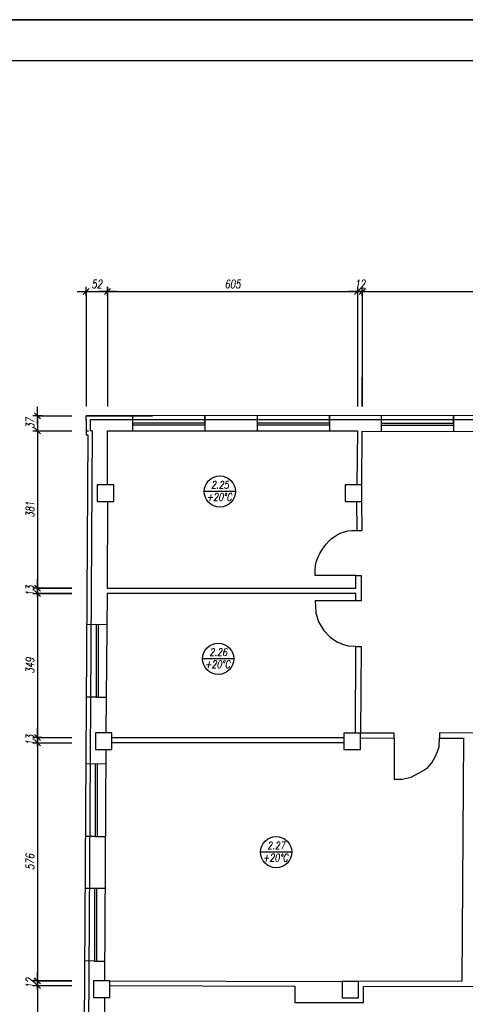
# Model space of a CAD drawing. Header units: inches. Extents: x 1464 to 9264, y -7670 to 9130.
# Tile 10 of 27: x 2762 to 3840, y -1653 to 730. Entities that reach past the tile are written whole.
import ezdxf

# ---------------------------------------------------------------- set-up
doc = ezdxf.new("R2010")
doc.units = ezdxf.units.IN
doc.header["$MEASUREMENT"] = 0
doc.layers.add('BUDOWLANKA', color=50, linetype='Continuous', lineweight=30)
doc.layers.add('opisy', color=130, linetype='Continuous', lineweight=9)
doc.layers.add('RAMKA', color=3, linetype='Continuous')
doc.layers.add('wymiar', color=130, linetype='Continuous')
doc.styles.add('100-K-S', font='simplex.shx', dxfattribs={"width": 0.8, "oblique": 10, "height": 20})
doc.styles.add('standard 100', font='simplex.shx', dxfattribs={"width": 0.75, "oblique": 10, "height": 20})
doc.dimstyles.new('1 100', dxfattribs={"dimscale": 2, "dimtxt": 20, "dimasz": 0.9, "dimexe": 10, "dimexo": 35, "dimgap": 4, "dimtad": 1, "dimdec": 0, "dimrnd": 0.5, "dimtxsty": 'standard 100', "dimblk": 'zasieczka', "dimcen": 2.5, "dimdle": 25, "dimse1": 1, "dimse2": 1, "dimclrd": 256, "dimclre": 5, "dimclrt": 256, "dimadec": 5, "dimazin": 3, "dimtfac": 1, "dimtdec": 0, "dimtix": 1, "dimtmove": 0, "dimatfit": 3, "dimldrblk": 'CLOSEDBLANK', "dimfxl": 1, "dimlwd": -1, "dimlwe": 18, "dimarcsym": 0})

# ---------------------------------------------------------------- blocks, each defined once
blk = doc.blocks.new('zasieczka')
at = {"linetype": 'Continuous'}
for p, q in [((12, 0), (-12, 0)), ((4.1, 4.1), (-4.1, -4.1)), ((0, 6.2), (0, -6.2))]:
    blk.add_line(p, q, dxfattribs=at)
blk = doc.blocks.new('*D848')
at = {"layer": 'Defpoints', "color": 0}
for p in [(-339, -1112.2), (-391, -1413), (-339, -1449.6)]:
    blk.add_point(p, dxfattribs=at)
at = {"layer": 'wymiar'}
blk.add_line((-389.2, -1112.2), (-340.8, -1112.2), dxfattribs=at)
at = {"layer": 'wymiar', "xscale": 1.799999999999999, "yscale": 1.799999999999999, "zscale": 1.799999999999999, "rotation": 180}
blk.add_blockref('zasieczka', (-391, -1112.2), dxfattribs=at)
at = {"layer": 'wymiar', "xscale": 1.799999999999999, "yscale": 1.799999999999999, "zscale": 1.799999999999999}
blk.add_blockref('zasieczka', (-339, -1112.2), dxfattribs=at)
at = {"layer": 'wymiar', "insert": (-365, -1094.2), "char_height": 20, "attachment_point": 5, "style": 'standard 100'}
blk.add_mtext('52', dxfattribs=at)
blk = doc.blocks.new('_ClosedBlank')
at = {"color": 0, "linetype": 'ByBlock', "lineweight": -2}
for p, q in [((-1, 0.2), (0, 0)), ((-1, 0.2), (-1, -0.2)), ((0, 0), (-1, -0.2))]:
    blk.add_line(p, q, dxfattribs=at)
blk = doc.blocks.new('*D849')
at = {"layer": 'Defpoints', "color": 0}
for p in [(266, -1112.2), (-339, -1449.6), (266, -1449.8)]:
    blk.add_point(p, dxfattribs=at)
at = {"layer": 'wymiar'}
blk.add_line((-337.2, -1112.2), (264.2, -1112.2), dxfattribs=at)
at = {"layer": 'wymiar', "xscale": 1.799999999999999, "yscale": 1.799999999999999, "zscale": 1.799999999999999, "rotation": 180}
blk.add_blockref('zasieczka', (-339, -1112.2), dxfattribs=at)
at = {"layer": 'wymiar', "xscale": 1.799999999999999, "yscale": 1.799999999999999, "zscale": 1.799999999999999}
blk.add_blockref('zasieczka', (266, -1112.2), dxfattribs=at)
at = {"layer": 'wymiar', "insert": (-36.5, -1094.2), "char_height": 20, "attachment_point": 5, "style": 'standard 100'}
blk.add_mtext('605', dxfattribs=at)
blk = doc.blocks.new('*D850')
at = {"layer": 'Defpoints', "color": 0}
for p in [(277.4, -1112.2), (266, -1449.8), (277.4, -1450.4)]:
    blk.add_point(p, dxfattribs=at)
at = {"layer": 'wymiar'}
for p, q in [((264.2, -1112.2), (262.4, -1112.2)), ((266, -1112.2), (277.4, -1112.2)), ((279.2, -1112.2), (281, -1112.2))]:
    blk.add_line(p, q, dxfattribs=at)
at = {"layer": 'wymiar', "xscale": 1.799999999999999, "yscale": 1.799999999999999, "zscale": 1.799999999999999}
blk.add_blockref('zasieczka', (266, -1112.2), dxfattribs=at)
at = {"layer": 'wymiar', "xscale": 1.799999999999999, "yscale": 1.799999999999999, "zscale": 1.799999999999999, "rotation": 180}
blk.add_blockref('zasieczka', (277.4, -1112.2), dxfattribs=at)
at = {"layer": 'wymiar', "insert": (271.7, -1094.2), "char_height": 20, "attachment_point": 5, "style": 'standard 100'}
blk.add_mtext('12', dxfattribs=at)
blk = doc.blocks.new('*D851')
at = {"layer": 'Defpoints', "color": 0}
for p in [(876.9, -1112.2), (277.4, -1450.4), (876.9, -1451.8)]:
    blk.add_point(p, dxfattribs=at)
at = {"layer": 'wymiar'}
blk.add_line((279.2, -1112.2), (875.1, -1112.2), dxfattribs=at)
at = {"layer": 'wymiar', "xscale": 1.799999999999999, "yscale": 1.799999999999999, "zscale": 1.799999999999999, "rotation": 180}
blk.add_blockref('zasieczka', (277.4, -1112.2), dxfattribs=at)
at = {"layer": 'wymiar', "xscale": 1.799999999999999, "yscale": 1.799999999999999, "zscale": 1.799999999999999}
blk.add_blockref('zasieczka', (876.9, -1112.2), dxfattribs=at)
at = {"layer": 'wymiar', "insert": (577.1, -1094.2), "char_height": 20, "attachment_point": 5, "style": 'standard 100'}
blk.add_mtext('600', dxfattribs=at)
blk = doc.blocks.new('*D839')
at = {"layer": 'Defpoints', "color": 0}
for p in [(-201.7, -1413), (-508.6, -1449.6), (-149.7, -1449.6)]:
    blk.add_point(p, dxfattribs=at)
at = {"layer": 'wymiar'}
for p, q in [((-508.6, -1411.2), (-508.6, -1409.4)), ((-508.6, -1413), (-508.6, -1449.6)), ((-508.6, -1451.4), (-508.6, -1453.2))]:
    blk.add_line(p, q, dxfattribs=at)
at = {"layer": 'wymiar', "xscale": 1.799999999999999, "yscale": 1.799999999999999, "zscale": 1.799999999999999}
for p, rotation in [((-508.6, -1413), 270), ((-508.6, -1449.6), 90)]:
    blk.add_blockref('zasieczka', p, dxfattribs=dict(at, rotation=rotation))
at = {"layer": 'wymiar', "insert": (-526.6, -1431.3), "char_height": 20, "attachment_point": 5, "rotation": 90, "style": 'standard 100'}
blk.add_mtext('37', dxfattribs=at)
blk = doc.blocks.new('*D840')
at = {"layer": 'Defpoints', "color": 0}
for p in [(-149.7, -1449.6), (-508.6, -1830.5), (-151, -1830.5)]:
    blk.add_point(p, dxfattribs=at)
at = {"layer": 'wymiar'}
blk.add_line((-508.6, -1451.4), (-508.6, -1828.7), dxfattribs=at)
at = {"layer": 'wymiar', "xscale": 1.799999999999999, "yscale": 1.799999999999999, "zscale": 1.799999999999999}
for p, rotation in [((-508.6, -1449.6), 90), ((-508.6, -1830.5), 270)]:
    blk.add_blockref('zasieczka', p, dxfattribs=dict(at, rotation=rotation))
at = {"layer": 'wymiar', "insert": (-526.6, -1640), "char_height": 20, "attachment_point": 5, "rotation": 90, "style": 'standard 100'}
blk.add_mtext('381', dxfattribs=at)
blk = doc.blocks.new('*D841')
at = {"layer": 'Defpoints', "color": 0}
for p in [(-151, -1830.5), (-508.6, -1843.4), (-150.8, -1843.4)]:
    blk.add_point(p, dxfattribs=at)
at = {"layer": 'wymiar'}
for p, q in [((-508.6, -1828.7), (-508.6, -1826.9)), ((-508.6, -1830.5), (-508.6, -1843.4)), ((-508.6, -1845.2), (-508.6, -1847))]:
    blk.add_line(p, q, dxfattribs=at)
at = {"layer": 'wymiar', "xscale": 1.799999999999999, "yscale": 1.799999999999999, "zscale": 1.799999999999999}
for p, rotation in [((-508.6, -1830.5), 270), ((-508.6, -1843.4), 90)]:
    blk.add_blockref('zasieczka', p, dxfattribs=dict(at, rotation=rotation))
at = {"layer": 'wymiar', "insert": (-526.6, -1837), "char_height": 20, "attachment_point": 5, "rotation": 90, "style": 'standard 100'}
blk.add_mtext('13', dxfattribs=at)
blk = doc.blocks.new('*D842')
at = {"layer": 'Defpoints', "color": 0}
for p in [(-150.8, -1843.4), (-508.6, -2191.9), (-139.1, -2191.9)]:
    blk.add_point(p, dxfattribs=at)
at = {"layer": 'wymiar'}
blk.add_line((-508.6, -1845.2), (-508.6, -2190.1), dxfattribs=at)
at = {"layer": 'wymiar', "xscale": 1.799999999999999, "yscale": 1.799999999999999, "zscale": 1.799999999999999}
for p, rotation in [((-508.6, -1843.4), 90), ((-508.6, -2191.9), 270)]:
    blk.add_blockref('zasieczka', p, dxfattribs=dict(at, rotation=rotation))
at = {"layer": 'wymiar', "insert": (-526.6, -2017.6), "char_height": 20, "attachment_point": 5, "rotation": 90, "style": 'standard 100'}
blk.add_mtext('349', dxfattribs=at)
blk = doc.blocks.new('*D843')
at = {"layer": 'Defpoints', "color": 0}
for p in [(-139.1, -2191.9), (-508.6, -2205), (-139.1, -2205)]:
    blk.add_point(p, dxfattribs=at)
at = {"layer": 'wymiar'}
for p, q in [((-508.6, -2190.1), (-508.6, -2188.3)), ((-508.6, -2191.9), (-508.6, -2205)), ((-508.6, -2206.8), (-508.6, -2208.6))]:
    blk.add_line(p, q, dxfattribs=at)
at = {"layer": 'wymiar', "xscale": 1.799999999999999, "yscale": 1.799999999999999, "zscale": 1.799999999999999}
for p, rotation in [((-508.6, -2191.9), 270), ((-508.6, -2205), 90)]:
    blk.add_blockref('zasieczka', p, dxfattribs=dict(at, rotation=rotation))
at = {"layer": 'wymiar', "insert": (-526.6, -2198.4), "char_height": 20, "attachment_point": 5, "rotation": 90, "style": 'standard 100'}
blk.add_mtext('13', dxfattribs=at)
blk = doc.blocks.new('*D844')
at = {"layer": 'Defpoints', "color": 0}
for p in [(-139.1, -2205), (-508.6, -2781.1), (-143.8, -2781.1)]:
    blk.add_point(p, dxfattribs=at)
at = {"layer": 'wymiar'}
blk.add_line((-508.6, -2206.8), (-508.6, -2779.3), dxfattribs=at)
at = {"layer": 'wymiar', "xscale": 1.799999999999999, "yscale": 1.799999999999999, "zscale": 1.799999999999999}
for p, rotation in [((-508.6, -2205), 90), ((-508.6, -2781.1), 270)]:
    blk.add_blockref('zasieczka', p, dxfattribs=dict(at, rotation=rotation))
at = {"layer": 'wymiar', "insert": (-526.6, -2493), "char_height": 20, "attachment_point": 5, "rotation": 90, "style": 'standard 100'}
blk.add_mtext('576', dxfattribs=at)
blk = doc.blocks.new('*D845')
at = {"layer": 'Defpoints', "color": 0}
for p in [(-143.8, -2781.1), (-508.6, -2792.4), (-143.8, -2792.4)]:
    blk.add_point(p, dxfattribs=at)
at = {"layer": 'wymiar'}
for p, q in [((-508.6, -2779.3), (-508.6, -2777.5)), ((-508.6, -2781.1), (-508.6, -2792.4)), ((-508.6, -2794.2), (-508.6, -2796))]:
    blk.add_line(p, q, dxfattribs=at)
at = {"layer": 'wymiar', "xscale": 1.799999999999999, "yscale": 1.799999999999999, "zscale": 1.799999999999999}
for p, rotation in [((-508.6, -2781.1), 270), ((-508.6, -2792.4), 90)]:
    blk.add_blockref('zasieczka', p, dxfattribs=dict(at, rotation=rotation))
at = {"layer": 'wymiar', "insert": (-526.6, -2786.7), "char_height": 20, "attachment_point": 5, "rotation": 90, "style": 'standard 100'}
blk.add_mtext('12', dxfattribs=at)
blk = doc.blocks.new('*D846')
at = {"layer": 'Defpoints', "color": 0}
for p in [(-143.8, -2792.4), (-508.6, -3551.4), (-161.9, -3551.4)]:
    blk.add_point(p, dxfattribs=at)
at = {"layer": 'wymiar'}
blk.add_line((-508.6, -2794.2), (-508.6, -3549.6), dxfattribs=at)
at = {"layer": 'wymiar', "xscale": 1.799999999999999, "yscale": 1.799999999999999, "zscale": 1.799999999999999}
for p, rotation in [((-508.6, -2792.4), 90), ((-508.6, -3551.4), 270)]:
    blk.add_blockref('zasieczka', p, dxfattribs=dict(at, rotation=rotation))
at = {"layer": 'wymiar', "insert": (-526.6, -3171.9), "char_height": 20, "attachment_point": 5, "rotation": 90, "style": 'standard 100'}
blk.add_mtext('759', dxfattribs=at)
blk = doc.blocks.new('A$C36685AB7')
at = {"layer": 'BUDOWLANKA'}
for p, q in [((1468.7, 7441.3), (1458.7, 7441.3)), ((1458.7, 7430.7), (1458.7, 7441.3)), ((5584.4, 7442.6), (1468.7, 7441.3)), ((1570.7, 7441.3), (1570.7, 7404.7)), ((1746.4, 7441.4), (1746.3, 7404.7)), ((1746.4, 7424.3), (1746.4, 7441.4)), ((1872.4, 7441.4), (1872.4, 7404.6)), ((2048.1, 7441.5), (2048, 7404.6)), ((2048.1, 7424.2), (2048.1, 7441.5)), ((2172.5, 7441.5), (2172.4, 7403.8)), ((2348.1, 7423.4), (2348.1, 7441.6)), ((2348.1, 7441.6), (2348.1, 7403.7)), ((1458.7, 7431.3), (1458.7, 7405.2)), ((5584.4, 7432.6), (1468.7, 7431.3)), ((1468.7, 7431.3), (1468.7, 7405.2)), ((1570.7, 7424.3), (1746.4, 7424.3)), ((1570.7, 7419.3), (1746.4, 7419.3)), ((1872.4, 7424.2), (2048.1, 7424.2)), ((1872.4, 7419.2), (2048.1, 7419.2)), ((2172.4, 7423.4), (2348.1, 7423.4)), ((2172.4, 7418.4), (2348.1, 7418.4)), ((1463.3, 7394.8), (1450.2, 5313.8)), ((1458.7, 7405.2), (1458.7, 7394.8)), ((1458.7, 7394.8), (1463.3, 7394.8)), ((1473.4, 7404.8), (1460.1, 5303.8)), ((1468.7, 7405.2), (1468.7, 7404.8)), ((1473.4, 7404.8), (1468.7, 7404.8)), ((1510.5, 7274.1), (1510.7, 7404.7)), ((1510.7, 7404.7), (2115.7, 7404.6)), ((2115.7, 7404.6), (2113.9, 7273.7)), ((2125.9, 7273.7), (2127.1, 7403.9)), ((2127.1, 7403.9), (2726.6, 7402.5)), ((1525.7, 7274.1), (1485.7, 7274.1)), ((1485.7, 7274.1), (1485.7, 7234.1)), ((1525.7, 7234.1), (1525.7, 7274.1)), ((2125.9, 7273.7), (2085.9, 7273.7)), ((2085.9, 7273.7), (2085.9, 7233.7)), ((2125.9, 7233.7), (2125.9, 7273.7)), ((1485.7, 7234.1), (1525.7, 7234.1)), ((1510.2, 7234.1), (1509.5, 7023.8)), ((2085.9, 7233.7), (2125.9, 7233.7)), ((2113.4, 7233.7), (2114.1, 7163.6)), ((2126.4, 7163.4), (2125.9, 7233.7)), ((2058.7, 7148.1), (2066.4, 7152.8)), ((2066.4, 7152.8), (2073.9, 7156.9)), ((2073.9, 7156.9), (2083.7, 7160.1)), ((2083.7, 7160.1), (2092.1, 7162.6)), ((2092.1, 7162.6), (2101.4, 7163.6)), ((2101.4, 7163.6), (2114.4, 7163.5)), ((2114.1, 7163.6), (2126.4, 7163.4)), ((2034.9, 7124.3), (2039.6, 7130.1)), ((2039.6, 7130.1), (2046.3, 7137.7)), ((2046.3, 7137.7), (2052.9, 7144.2)), ((2052.9, 7144.2), (2058.7, 7148.1)), ((2020.2, 7099.7), (2024.3, 7107.8)), ((2024.3, 7107.8), (2028.8, 7116.2)), ((2028.8, 7116.2), (2034.9, 7124.3)), ((2013.3, 7068.3), (2013.9, 7078.9)), ((2013.9, 7078.9), (2016.4, 7089.6)), ((2016.4, 7089.6), (2020.2, 7099.7)), ((2013.3, 7054.3), (2013.3, 7068.3)), ((2111.5, 7054.3), (2013.3, 7054.3)), ((2111.4, 7023.8), (2111.5, 7054.3)), ((2111.5, 7054.3), (2124.7, 7054.3)), ((2124.7, 7054.3), (2124.6, 6993.1)), ((1509.7, 7010.9), (1506.8, 6673.7)), ((1509.5, 7023.8), (2111.4, 7023.8)), ((2111.6, 7010.8), (1509.7, 7010.9)), ((2111.6, 6993.1), (2111.6, 7010.8)), ((2111.6, 6993.1), (2013.2, 6993.1)), ((2013.2, 6993.1), (2014.3, 6964.3)), ((2124.6, 6993.1), (2111.6, 6993.1)), ((2014.3, 6964.3), (2020.8, 6942.7)), ((1460.5, 6936.6), (1509, 6936.2)), ((1483.3, 6936.4), (1483.3, 6760.1)), ((1488.3, 6936.4), (1488.3, 6760.1)), ((2020.8, 6942.7), (2034.3, 6921.2)), ((2034.3, 6921.2), (2049.7, 6905.5)), ((2049.7, 6905.5), (2067.2, 6893.5)), ((2076.1, 6889), (2067.2, 6893.5)), ((2082.2, 6886.7), (2076.1, 6889)), ((2088.4, 6885), (2082.2, 6886.7)), ((2094, 6883.9), (2088.4, 6885)), ((2111.5, 6882.7), (2094, 6883.9)), ((2110.9, 6673.3), (2111.5, 6882.7)), ((2111.5, 6882.7), (2124.1, 6882.7)), ((2124.1, 6882.7), (2122.4, 6673.3)), ((1483.3, 6760.1), (1459.3, 6760.3)), ((1483.3, 6760.1), (1507.5, 6759.9)), ((1521.3, 6673.7), (1481.3, 6673.7)), ((1481.3, 6673.7), (1481.3, 6633.7)), ((1521.3, 6633.7), (1521.3, 6673.7)), ((2455, 6673.1), (2313.8, 6673.5)), ((2313.8, 6673.5), (2313.8, 6661.1)), ((1521.3, 6662.5), (2082.4, 6662.5)), ((2122.4, 6673.3), (2082.4, 6673.3)), ((2082.4, 6673.3), (2082.4, 6633.3)), ((2122.4, 6633.3), (2122.4, 6673.3)), ((2204.2, 6672.6), (2122.4, 6673.3)), ((2122.4, 6661.3), (2203.9, 6661.1)), ((2203.9, 6661.1), (2204.2, 6672.6)), ((2203.9, 6661.1), (2203.9, 6561.6)), ((2313, 6640), (2313.8, 6662)), ((2313.8, 6661.1), (2371.8, 6660.9)), ((2371.8, 6660.9), (2367.5, 6072.7)), ((1481.3, 6633.7), (1521.3, 6633.7)), ((1506.8, 6633.7), (1503.3, 6073.2)), ((2082.4, 6649.4), (1521.3, 6649.4)), ((2082.4, 6633.3), (2122.4, 6633.3)), ((2303.6, 6616), (2309.1, 6628.3)), ((2309.1, 6628.3), (2313, 6640)), ((2295.1, 6601.4), (2303.6, 6616)), ((1458.3, 6599.5), (1506.6, 6599.1)), ((1480.9, 6599.3), (1480.9, 6423)), ((1485.9, 6599.3), (1485.9, 6423)), ((2265, 6576.8), (2275.7, 6583.1)), ((2275.7, 6583.1), (2285.9, 6590.1)), ((2285.9, 6590.1), (2295.1, 6601.4)), ((2203.9, 6561.6), (2223.8, 6561.6)), ((2223.8, 6561.6), (2245.6, 6566.6)), ((2245.6, 6566.6), (2265, 6576.8)), ((1480.9, 6423), (1457.2, 6423.1)), ((1480.9, 6423), (1505.1, 6422.8)), ((1456.4, 6297.9), (1504.7, 6297.5)), ((1479, 6297.7), (1479, 6121.4)), ((1484, 6297.7), (1484, 6121.4)), ((1479, 6121.4), (1455.3, 6121.5)), ((1479, 6121.4), (1503.2, 6121.2)), ((1516.6, 6073.2), (1476.6, 6073.2)), ((1476.6, 6073.2), (1476.6, 6033.2)), ((1516.6, 6033.2), (1516.6, 6073.2)), ((1516.6, 6073.2), (2078.1, 6072.2)), ((1516.6, 6062), (1964.1, 6060.7)), ((1964.1, 6060.7), (1964, 6021)), ((2118.1, 6072.2), (2078.1, 6072.2)), ((2078.1, 6072.2), (2078.1, 6032.2)), ((2367.5, 6072.7), (2118.1, 6072.2)), ((2118.1, 6032.2), (2118.1, 6072.2)), ((2129.8, 6060), (2463.5, 6060.7)), ((2129.8, 6020.7), (2129.8, 6060)), ((1476.6, 6033.2), (1516.6, 6033.2)), ((1503.3, 6033.2), (1499.5, 5473)), ((2078.1, 6032.2), (2118.1, 6032.2)), ((1964, 6021), (2129.8, 6020.7))]:
    blk.add_line(p, q, dxfattribs=at)
at = {"layer": 'opisy', "lineweight": 30}
for p, q in [((1820.3, 7258.1), (1744.6, 7258.1)), ((1816.3, 6853.1), (1740.6, 6853.1)), ((1956.3, 6385.1), (1880.6, 6385.1))]:
    blk.add_line(p, q, dxfattribs=at)
for centre in [(1782.5, 7258.1), (1778.5, 6853.1), (1918.5, 6385.1)]:
    blk.add_circle(centre, 37.8, dxfattribs=at)
at = {"layer": 'RAMKA'}
for p, q in [((7800, 8400), (0, 8400)), ((0, 8400), (7800, 8400)), ((7800, 8300), (0, 8300))]:
    blk.add_line(p, q, dxfattribs=at)
at = {"layer": 'wymiar'}
for p, q in [((1458.7, 7742.2), (1458.7, 7625.2)), ((1510.7, 7742.2), (1510.7, 7582.7)), ((2115.7, 7742.2), (2115.7, 7591)), ((2127.1, 7742.2), (2127.1, 7601.7)), ((1458.7, 7679.2), (1458.7, 7463.7)), ((1510.7, 7606.3), (1510.7, 7463.7)), ((2115.7, 7606.3), (2115.7, 7463.7)), ((2127.1, 7606.3), (2127.1, 7463.7)), ((2127.1, 7463.7), (2127.1, 7534.1)), ((1341.1, 7441.3), (1423.9, 7441.3)), ((1402.1, 7441.3), (1423.9, 7441.3)), ((1458.7, 7441.3), (1619.8, 7441.3)), ((1341.1, 7404.7), (1423.9, 7404.7)), ((1341.1, 7404.7), (1423.9, 7404.7)), ((1458.7, 7404.7), (1464.7, 7404.7)), ((1341.1, 7023.8), (1423.9, 7023.8)), ((1423.9, 7023.8), (1341.1, 7023.8)), ((1341.1, 7010.9), (1423.9, 7010.9)), ((1423.9, 7010.9), (1341.1, 7010.9)), ((1341.1, 6662.5), (1423.9, 6662.5)), ((1341.1, 6662.5), (1423.9, 6662.5)), ((1341.1, 6649.4), (1423.9, 6649.4)), ((1341.1, 6649.4), (1423.9, 6649.4)), ((1341.1, 6073.2), (1423.9, 6073.2)), ((1423.9, 6073.2), (1341.1, 6073.2)), ((1341.1, 6062), (1423.9, 6062)), ((1341.1, 6062), (1423.9, 6062))]:
    blk.add_line(p, q, dxfattribs=at)
at = {"layer": 'opisy', "lineweight": 30, "char_height": 18, "style": '100-K-S'}
for s, insert, width, attachment_point in [('2.25', (1782.7, 7274.1), 69.174, 5), ('{\\Fsimplex|c128;+\\Fsimplex.shx|c0;20\\Fsimplex|c128;°C}', (1750.3, 7253.6), 67.166, 1), ('2.26', (1778.7, 6869.1), 69.174, 5), ('{\\Fsimplex|c128;+\\Fsimplex.shx|c0;20\\Fsimplex|c128;°C}', (1746.3, 6848.6), 67.166, 1), ('2.27', (1918.7, 6401.1), 69.174, 5), ('{\\Fsimplex|c128;+\\Fsimplex.shx|c0;20\\Fsimplex|c128;°C}', (1886.3, 6380.6), 67.166, 1)]:
    blk.add_mtext(s, dxfattribs=dict(at, insert=insert, width=width, attachment_point=attachment_point))
at = {"layer": 'wymiar'}
dim = blk.add_linear_dim(base=(1510.7, 7742.2), p1=(1458.7, 7441.3), p2=(1510.7, 7404.7), dimstyle='1 100', dxfattribs=at)
dim.commit()
dim.dimension.update_dxf_attribs({"geometry": '*D848', "text_midpoint": (1484.7, 7760.2), "insert": (1849.7, 8854.3)})
for base, p1, p2, picture, middle, set_off in [((2115.7, 7742.2), (1510.7, 7404.7), (2115.7, 7404.6), '*D849', (1813.2, 7760.2), (1849.7, 8854.3)), ((2127.1, 7742.2), (2115.7, 7404.6), (2127.1, 7403.9), '*D850', (2121.4, 7760.2), (1849.7, 8854.3)), ((2726.5784, 7742.154), (2127.0985, 7403.9025), (2726.5784, 7402.5096), '*D851', (2426.8384, 7760.154), (1849.7163, 8854.3429))]:
    dim = blk.add_linear_dim(base=base, p1=p1, p2=p2, dimstyle='1 100', override={"dimtmove": 1}, dxfattribs=at)
    dim.commit()
    dim.dimension.update_dxf_attribs({"geometry": picture, "text_midpoint": middle, "insert": set_off})
dim = blk.add_linear_dim(base=(1341.1, 7404.7), p1=(1648, 7441.3), p2=(1700, 7404.7), angle=90, dimstyle='1 100', dxfattribs=at)
dim.commit()
dim.dimension.update_dxf_attribs({"geometry": '*D839', "text_midpoint": (1323.1, 7423), "insert": (1849.7, 8854.3)})
for base, p1, p2, picture, middle in [((1341.1, 7023.8), (1700, 7404.7), (1698.7, 7023.8), '*D840', (1323.1, 7214.3)), ((1341.1, 7010.9), (1698.7, 7023.8), (1699, 7010.9), '*D841', (1323.1, 7017.4)), ((1341.1, 6662.5), (1699, 7010.9), (1710.6, 6662.5), '*D842', (1323.1, 6836.7)), ((1341.1, 6649.4), (1710.6, 6662.5), (1710.6, 6649.4), '*D843', (1323.1, 6655.9)), ((1341.1, 6073.2), (1710.6, 6649.4), (1705.9, 6073.2), '*D844', (1323.1, 6361.3)), ((1341.1, 6062), (1705.9, 6073.2), (1705.9, 6062), '*D845', (1323.1, 6067.6)), ((1341.1, 5303), (1705.9, 6062), (1687.8, 5303), '*D846', (1323.1, 5682.5))]:
    dim = blk.add_linear_dim(base=base, p1=p1, p2=p2, angle=90, dimstyle='1 100', override={"dimtmove": 1}, dxfattribs=at)
    dim.commit()
    dim.dimension.update_dxf_attribs({"geometry": picture, "text_midpoint": middle, "insert": (1849.7, 8854.3)})

msp = doc.modelspace()

# ---------------------------------------------------------------- block references
msp.add_blockref('A$C36685AB7', (1464.1, -7669.9))

doc.saveas('drawing.dxf')
